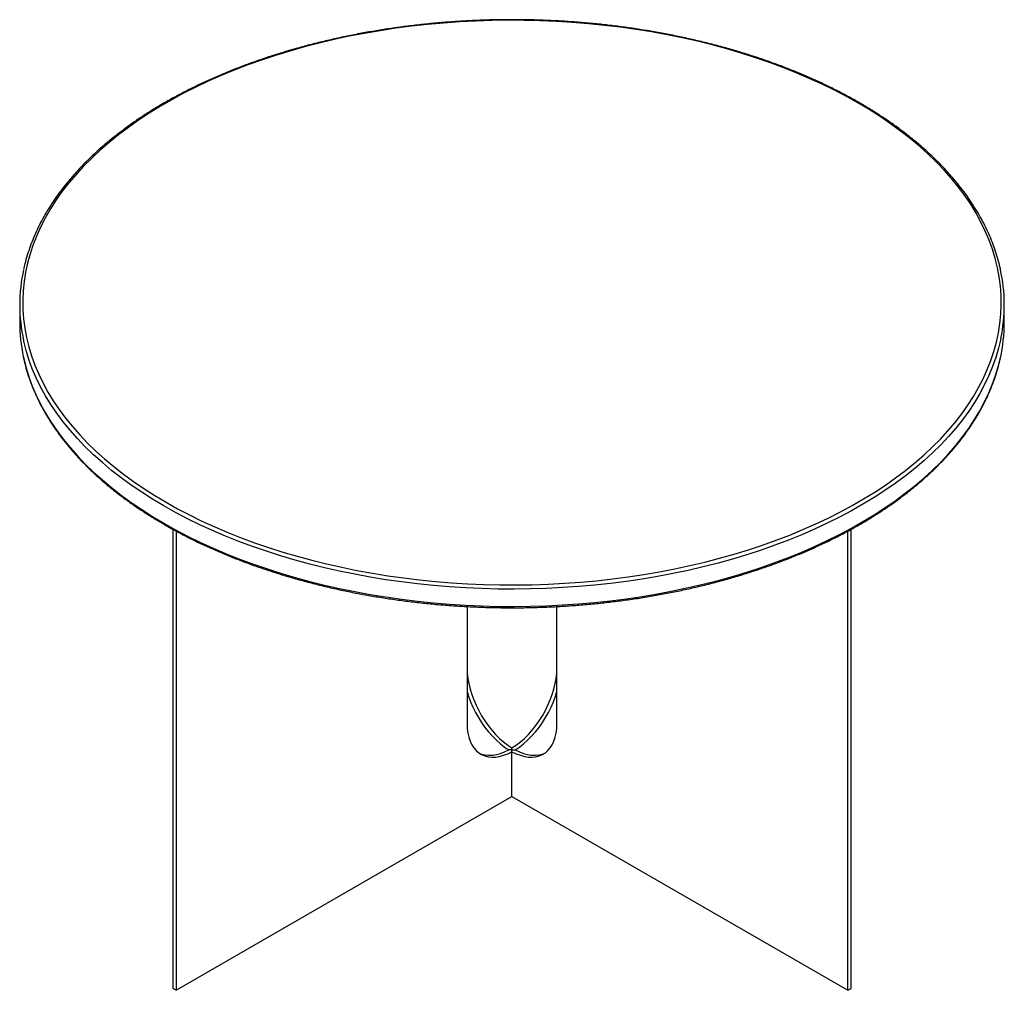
# Paper-space layout '_Isometric' of a CAD drawing. Header units: millimetres. Extents: x -372 to 278, y -418 to 223.
import ezdxf

# ---------------------------------------------------------------- set-up
doc = ezdxf.new("R2010")
doc.units = ezdxf.units.MM

psp = doc.layouts.new('_Isometric')

# ---------------------------------------------------------------- linework, layer by layer
at = {"color": 7, "linetype": 'Continuous', "lineweight": 25}
for p, q in [((-372.49, 34.37), (-372.49, 22.94)), ((277.51, 22.94), (277.51, 34.37)), ((-271.29, -113.78), (-271.29, -416.95)), ((-269.17, -114.92), (-269.17, -418.18)), ((174.19, -418.18), (174.19, -114.93)), ((176.31, -416.95), (176.31, -113.79)), ((-77.19, -164.72), (-77.19, -242.24)), ((-17.79, -242.24), (-17.79, -164.72)), ((-47.49, -290.21), (-47.49, -258.14)), ((-269.17, -418.18), (-47.49, -290.21)), ((-47.49, -290.21), (174.19, -418.18)), ((-269.17, -418.18), (-271.29, -416.95)), ((174.19, -418.18), (176.31, -416.95))]:
    psp.add_line(p, q, dxfattribs=at)
at = {"color": 7, "linetype": 'Continuous', "lineweight": 25, "flags": 128}
for points in [[(-275.88, -95.85), (-268.21, -100.14), (-260.29, -104.27), (-252.14, -108.26), (-243.77, -112.09), (-235.18, -115.75), (-226.38, -119.25), (-217.39, -122.58), (-208.22, -125.74), (-198.87, -128.72), (-189.35, -131.52), (-179.68, -134.13), (-169.86, -136.56), (-159.91, -138.8), (-149.84, -140.85), (-139.65, -142.71), (-129.37, -144.37), (-118.99, -145.84), (-108.54, -147.1), (-98.02, -148.17), (-87.44, -149.03), (-76.82, -149.69), (-66.17, -150.15), (-55.5, -150.41), (-44.82, -150.46), (-34.14, -150.3), (-23.48, -149.95), (-12.84, -149.39), (-2.24, -148.62), (8.31, -147.66), (18.8, -146.49), (29.21, -145.13), (39.54, -143.57), (49.78, -141.81), (59.91, -139.85), (69.92, -137.71), (79.81, -135.37), (89.55, -132.85), (99.15, -130.14), (108.59, -127.25), (117.85, -124.18), (126.93, -120.94), (135.83, -117.52), (144.52, -113.94), (153, -110.19), (161.27, -106.29), (169.3, -102.22), (177.1, -98.01), (184.65, -93.65), (191.95, -89.15), (198.99, -84.51), (205.75, -79.74), (212.25, -74.84), (218.45, -69.83), (224.37, -64.69), (229.99, -59.45), (235.3, -54.1), (240.31, -48.65), (245, -43.11), (249.37, -37.49), (253.42, -31.78), (257.13, -26), (260.52, -20.15), (263.56, -14.24), (266.27, -8.28), (268.64, -2.26), (270.66, 3.79), (272.33, 9.88), (273.65, 16), (274.62, 22.14), (275.24, 28.3), (275.5, 34.46), (275.41, 40.63), (274.97, 46.79), (274.18, 52.93), (273.03, 59.07), (271.53, 65.17), (269.69, 71.24), (267.5, 77.28), (264.96, 83.27), (262.08, 89.21), (258.87, 95.09), (255.32, 100.9), (251.43, 106.64), (247.22, 112.31), (242.69, 117.9), (237.84, 123.39), (232.68, 128.79), (227.21, 134.08), (221.45, 139.27), (215.38, 144.35), (209.04, 149.31), (202.41, 154.14), (195.5, 158.85), (188.33, 163.42), (180.91, 167.85), (173.23, 172.14), (165.31, 176.28), (157.16, 180.26), (148.79, 184.09), (140.2, 187.75), (131.41, 191.25), (122.42, 194.58), (113.24, 197.74), (103.89, 200.72), (94.37, 203.52), (84.7, 206.13), (74.88, 208.56), (64.93, 210.81), (54.86, 212.86), (44.67, 214.71), (34.39, 216.37), (24.01, 217.84), (13.56, 219.1), (3.04, 220.17), (-7.54, 221.03), (-18.16, 221.69), (-28.81, 222.15), (-39.48, 222.41), (-50.16, 222.46), (-60.84, 222.31), (-71.5, 221.95), (-82.14, 221.39), (-92.74, 220.63), (-103.28, 219.66), (-113.77, 218.5), (-124.19, 217.13), (-134.52, 215.57), (-144.76, 213.81), (-154.89, 211.86), (-164.9, 209.71), (-174.79, 207.37), (-184.53, 204.85), (-194.13, 202.14), (-203.56, 199.25), (-212.83, 196.18), (-221.91, 192.94), (-230.8, 189.52), (-239.5, 185.94), (-247.98, 182.2), (-256.24, 178.29), (-264.28, 174.23), (-272.08, 170.01), (-279.63, 165.65), (-286.93, 161.15), (-293.96, 156.51), (-300.73, 151.74), (-307.22, 146.84), (-313.43, 141.83), (-319.34, 136.69), (-324.96, 131.45), (-330.28, 126.1), (-335.28, 120.65), (-339.97, 115.11), (-344.35, 109.49), (-348.39, 103.78), (-352.11, 98), (-355.49, 92.15), (-358.54, 86.24), (-361.25, 80.28), (-363.61, 74.27), (-365.63, 68.21), (-367.3, 62.12), (-368.62, 56), (-369.59, 49.86), (-370.21, 43.71), (-370.48, 37.54), (-370.39, 31.38), (-369.95, 25.22), (-369.15, 19.07), (-368.01, 12.94), (-366.51, 6.83), (-364.67, 0.76), (-362.48, -5.28), (-359.94, -11.27), (-357.06, -17.2), (-353.84, -23.08), (-350.29, -28.9), (-346.41, -34.64), (-342.2, -40.31), (-337.67, -45.89), (-332.82, -51.39), (-327.66, -56.79), (-322.19, -62.08), (-316.42, -67.27), (-310.36, -72.35), (-304.01, -77.31), (-297.38, -82.14), (-290.48, -86.85), (-283.31, -91.42), (-275.88, -95.85)], [(-277.3, -98.3), (-284.73, -93.86), (-291.91, -89.29), (-298.82, -84.58), (-305.46, -79.75), (-311.83, -74.79), (-317.9, -69.71), (-323.68, -64.52), (-329.17, -59.22), (-334.35, -53.82), (-339.22, -48.33), (-343.77, -42.74), (-348, -37.07), (-351.91, -31.33), (-355.49, -25.51), (-358.74, -19.63), (-361.64, -13.69), (-364.21, -7.7), (-366.44, -1.67), (-368.32, 4.41), (-369.85, 10.52), (-369.93, 10.87)], [(275.24, 12.22), (275.2, 12.05), (273.76, 5.93), (271.96, -0.15), (269.82, -6.2), (267.34, -12.2), (264.52, -18.15), (261.36, -24.05), (257.86, -29.88), (254.03, -35.65), (249.88, -41.33), (245.41, -46.94), (240.62, -52.45), (235.52, -57.88), (230.11, -63.2), (224.4, -68.42), (218.39, -73.53), (212.1, -78.52), (205.53, -83.38), (198.69, -88.12), (191.57, -92.73), (184.2, -97.2), (176.58, -101.53), (168.72, -105.71), (160.62, -109.74), (152.3, -113.61), (143.76, -117.33), (135.01, -120.88), (126.07, -124.26), (116.94, -127.47), (107.63, -130.5), (98.15, -133.36), (88.52, -136.03), (78.73, -138.52), (68.81, -140.83), (58.77, -142.94), (48.61, -144.86), (38.35, -146.59), (27.99, -148.12), (17.55, -149.46), (7.04, -150.59), (-3.52, -151.53), (-14.14, -152.26), (-24.79, -152.79), (-35.46, -153.12), (-46.15, -153.25), (-56.84, -153.17), (-67.52, -152.89), (-78.18, -152.41), (-88.81, -151.73), (-99.39, -150.84), (-109.91, -149.76), (-120.37, -148.47), (-130.74, -146.99), (-141.03, -145.31), (-151.22, -143.44), (-161.29, -141.37), (-171.24, -139.12), (-181.06, -136.67), (-190.73, -134.04), (-200.25, -131.23), (-209.6, -128.24), (-218.78, -125.08), (-227.77, -121.74), (-236.57, -118.23), (-245.16, -114.56), (-253.54, -110.72), (-261.69, -106.73), (-269.62, -102.59), (-277.3, -98.3)], [(-370.13, 0.36), (-369.85, -0.92), (-368.32, -7.02), (-366.44, -13.1), (-364.21, -19.14), (-361.64, -25.13), (-358.74, -31.06), (-355.49, -36.95), (-351.91, -42.76), (-348, -48.51), (-343.77, -54.17), (-339.22, -59.76), (-334.35, -65.25), (-329.17, -70.65), (-323.68, -75.95), (-317.9, -81.14), (-311.83, -86.22), (-305.46, -91.18), (-298.82, -96.01), (-291.91, -100.72), (-284.73, -105.29), (-277.3, -109.73)], [(-277.3, -109.73), (-269.62, -114.02), (-261.69, -118.17), (-253.54, -122.16), (-245.16, -125.99), (-236.57, -129.66), (-227.77, -133.17), (-218.78, -136.51), (-209.6, -139.67), (-200.25, -142.66), (-190.73, -145.48), (-181.06, -148.1), (-171.24, -150.55), (-161.29, -152.8), (-151.22, -154.87), (-141.03, -156.74), (-130.74, -158.42), (-120.37, -159.9), (-109.91, -161.19), (-99.39, -162.27), (-88.81, -163.16), (-78.18, -163.84), (-67.52, -164.33), (-56.84, -164.6), (-46.15, -164.68), (-35.46, -164.55), (-24.79, -164.22), (-14.14, -163.69), (-3.52, -162.96), (7.04, -162.02), (17.55, -160.89), (27.99, -159.55), (38.35, -158.02), (48.61, -156.29), (58.77, -154.37), (68.81, -152.26), (78.73, -149.95), (88.52, -147.46), (98.15, -144.79), (107.63, -141.93), (116.94, -138.9), (126.07, -135.69), (135.01, -132.31), (143.76, -128.76), (152.3, -125.05), (160.62, -121.17), (168.72, -117.14), (176.58, -112.96), (184.2, -108.63), (191.57, -104.16), (198.69, -99.56), (205.53, -94.82), (212.1, -89.95), (218.39, -84.96), (224.4, -79.85), (230.11, -74.63), (235.52, -69.31), (240.62, -63.89), (245.41, -58.37), (249.88, -52.76), (254.03, -47.08), (257.86, -41.31), (261.36, -35.48), (264.52, -29.59), (267.34, -23.63), (269.82, -17.63), (271.96, -11.58), (273.76, -5.5), (274.96, -0.51)], [(-77.19, -205.5), (-77.06, -208.78), (-76.69, -212.17), (-76.06, -215.66), (-75.2, -219.21), (-74.1, -222.79), (-72.78, -226.37), (-71.24, -229.93), (-69.49, -233.44), (-67.56, -236.86), (-65.46, -240.17), (-63.2, -243.35), (-60.8, -246.36), (-58.29, -249.18), (-55.68, -251.79), (-53, -254.16), (-50.26, -256.29), (-47.49, -258.14)], [(-47.49, -258.14), (-44.72, -256.29), (-41.98, -254.16), (-39.29, -251.79), (-36.69, -249.18), (-34.17, -246.36), (-31.78, -243.35), (-29.52, -240.17), (-27.42, -236.86), (-25.48, -233.44), (-23.74, -229.93), (-22.2, -226.37), (-20.88, -222.79), (-19.78, -219.21), (-18.91, -215.66), (-18.29, -212.17), (-17.92, -208.78), (-17.79, -205.5)], [(-77.19, -220.91), (-76.22, -224.01), (-74.9, -227.6), (-73.36, -231.16), (-71.61, -234.67), (-69.68, -238.09), (-67.58, -241.4), (-65.32, -244.57), (-62.93, -247.58), (-60.41, -250.4), (-57.8, -253.01), (-55.12, -255.39), (-52.38, -257.51), (-49.61, -259.37)], [(-45.37, -259.37), (-42.6, -257.51), (-39.86, -255.39), (-37.17, -253.01), (-34.56, -250.4), (-32.05, -247.58), (-29.66, -244.57), (-27.4, -241.4), (-25.29, -238.09), (-23.36, -234.67), (-21.62, -231.16), (-20.08, -227.6), (-18.76, -224.01), (-17.79, -220.91)], [(-77.19, -242.24), (-77.06, -245.37), (-76.69, -248.33), (-76.06, -251.1), (-75.2, -253.65), (-74.1, -255.96), (-72.78, -258.02), (-71.24, -259.8), (-69.49, -261.29), (-67.56, -262.49), (-65.46, -263.37), (-63.2, -263.94), (-60.8, -264.18), (-58.29, -264.1), (-55.68, -263.7), (-53, -262.97), (-50.26, -261.93), (-47.49, -260.59)], [(-47.49, -260.59), (-44.72, -261.93), (-41.98, -262.97), (-39.29, -263.7), (-36.69, -264.1), (-34.17, -264.18), (-31.78, -263.94), (-29.52, -263.37), (-27.42, -262.49), (-25.48, -261.29), (-23.74, -259.8), (-22.2, -258.02), (-20.88, -255.96), (-19.78, -253.65), (-18.91, -251.1), (-18.29, -248.33), (-17.92, -245.37), (-17.79, -242.24)], [(-69.21, -261.5), (-67.58, -262.15), (-65.32, -262.71), (-62.93, -262.96), (-60.41, -262.88), (-57.8, -262.47), (-55.12, -261.75), (-52.38, -260.71), (-49.61, -259.37)], [(-47.49, -259.39), (-48.55, -259.38), (-49.61, -259.37)], [(-47.49, -259.39), (-46.43, -259.38), (-45.37, -259.37)], [(-45.37, -259.37), (-42.6, -260.71), (-39.86, -261.75), (-37.17, -262.47), (-34.56, -262.88), (-32.05, -262.96), (-29.66, -262.71), (-27.4, -262.15), (-25.77, -261.5)]]:
    psp.add_lwpolyline(points, dxfattribs=at)
at = {"color": 7, "linetype": 'Continuous', "lineweight": 25}
for centre, radius, start, end in [((-263.16, 34.37), 109.32, 167.53544, 192.41481), ((168.22, 34.37), 109.28, 348.3031, 12.42886), ((-262.75, 23), 109.74, 180.03527, 191.90808), ((167.6, 23.02), 109.91, 347.64007, 359.95753)]:
    psp.add_arc(centre, radius, start, end, dxfattribs=at)
for points, knots in [([(274.92, 58.18), (274.91, 58.19), (274.54, 60.15), (273.5, 64.04), (271.78, 69.84), (269.71, 75.6), (267.35, 81.32), (264.67, 87), (261.69, 92.63), (258.41, 98.2), (254.83, 103.71), (250.96, 109.15), (246.79, 114.52), (242.34, 119.81), (237.6, 125.01), (232.59, 130.13), (227.3, 135.15), (221.75, 140.08), (215.93, 144.9), (209.86, 149.61), (203.53, 154.21), (196.97, 158.69), (190.16, 163.05), (183.12, 167.29), (175.86, 171.39), (168.39, 175.36), (160.7, 179.19), (152.81, 182.89), (144.73, 186.43), (136.46, 189.83), (128.01, 193.08), (119.39, 196.17), (110.61, 199.1), (101.68, 201.88), (92.6, 204.49), (83.39, 206.94), (74.05, 209.21), (64.59, 211.32), (55.03, 213.26), (45.36, 215.02), (35.6, 216.61), (25.77, 218.02), (15.86, 219.25), (5.89, 220.31), (-4.13, 221.18), (-14.19, 221.87), (-24.28, 222.38), (-34.4, 222.71), (-44.53, 222.85), (-54.66, 222.82), (-64.79, 222.6), (-74.9, 222.19), (-84.98, 221.61), (-95.02, 220.84), (-105.02, 219.89), (-114.97, 218.76), (-124.85, 217.46), (-134.65, 215.97), (-144.37, 214.31), (-153.99, 212.48), (-163.52, 210.47), (-172.93, 208.29), (-182.21, 205.94), (-191.37, 203.42), (-200.39, 200.74), (-209.26, 197.9), (-217.97, 194.9), (-226.52, 191.75), (-234.9, 188.44), (-243.09, 184.98), (-251.09, 181.37), (-258.9, 177.62), (-266.5, 173.73), (-273.89, 169.7), (-281.06, 165.54), (-288, 161.25), (-294.71, 156.84), (-301.17, 152.31), (-307.4, 147.66), (-313.37, 142.9), (-319.08, 138.03), (-324.52, 133.06), (-329.7, 128), (-334.6, 122.84), (-339.22, 117.59), (-343.56, 112.27), (-347.6, 106.86), (-351.36, 101.39), (-354.82, 95.84), (-357.97, 90.24), (-360.83, 84.59), (-363.37, 78.88), (-365.62, 73.13), (-367.53, 67.35), (-368.95, 62.38), (-369.6, 59.34), (-369.84, 58.24)], [0, 0, 0, 0, 0.00006, 0.010808, 0.021561, 0.032318, 0.043081, 0.053849, 0.064624, 0.075404, 0.086189, 0.096979, 0.107774, 0.118573, 0.129376, 0.140181, 0.150989, 0.161799, 0.17261, 0.183423, 0.194236, 0.20505, 0.215864, 0.226678, 0.237493, 0.248307, 0.25912, 0.269934, 0.280746, 0.291559, 0.302371, 0.313182, 0.323993, 0.334803, 0.345613, 0.356422, 0.367231, 0.378039, 0.388847, 0.399654, 0.410462, 0.421269, 0.432075, 0.442882, 0.453688, 0.464494, 0.4753, 0.486106, 0.496911, 0.507717, 0.518523, 0.529329, 0.540134, 0.550941, 0.561747, 0.572553, 0.58336, 0.594166, 0.604974, 0.615781, 0.626589, 0.637397, 0.648206, 0.659015, 0.669825, 0.680635, 0.691446, 0.702258, 0.71307, 0.723882, 0.734695, 0.745509, 0.756323, 0.767138, 0.777953, 0.788769, 0.799585, 0.810401, 0.821217, 0.832032, 0.842847, 0.853661, 0.864474, 0.875285, 0.886094, 0.8969, 0.907703, 0.918502, 0.929297, 0.940088, 0.950873, 0.961652, 0.972426, 0.983193, 0.993955, 1, 1, 1, 1]), ([(-370.06, 0.09), (-369.87, -0.84), (-369.29, -3.72), (-367.98, -8.53), (-366.15, -14.32), (-363.99, -20.07), (-361.53, -25.78), (-358.76, -31.44), (-355.69, -37.05), (-352.32, -42.6), (-348.64, -48.09), (-344.68, -53.51), (-340.42, -58.85), (-335.88, -64.12), (-331.06, -69.3), (-325.96, -74.39), (-320.59, -79.38), (-314.96, -84.27), (-309.06, -89.06), (-302.91, -93.74), (-296.51, -98.3), (-289.86, -102.75), (-283.33, -106.87), (-278.92, -109.45), (-276.88, -110.65)], [0, 0, 0, 0, 0.022339, 0.06903, 0.11574, 0.162473, 0.20923, 0.256012, 0.302819, 0.349651, 0.396505, 0.443381, 0.490275, 0.537187, 0.584112, 0.63105, 0.677998, 0.724954, 0.771916, 0.818883, 0.865853, 0.912825, 0.959798, 1, 1, 1, 1]), ([(-276.88, -110.65), (-275.62, -111.37), (-271.94, -113.47), (-265.69, -116.84), (-258.07, -120.72), (-250.25, -124.46), (-242.22, -128.05), (-234.01, -131.49), (-225.62, -134.79), (-217.05, -137.93), (-208.32, -140.91), (-199.43, -143.73), (-190.4, -146.4), (-181.23, -148.89), (-171.92, -151.22), (-162.5, -153.39), (-152.97, -155.38), (-143.33, -157.19), (-133.6, -158.84), (-123.79, -160.3), (-113.91, -161.59), (-103.95, -162.7), (-93.95, -163.63), (-83.9, -164.37), (-73.81, -164.94), (-63.7, -165.32), (-53.58, -165.53), (-43.44, -165.54), (-33.32, -165.38), (-23.2, -165.03), (-13.11, -164.5), (-3.05, -163.79), (6.96, -162.9), (16.93, -161.83), (26.83, -160.58), (36.65, -159.15), (46.4, -157.54), (56.06, -155.76), (65.61, -153.8), (75.06, -151.67), (84.38, -149.38), (93.58, -146.91), (102.64, -144.29), (111.56, -141.49), (120.32, -138.54), (128.92, -135.43), (137.35, -132.17), (145.6, -128.76), (153.66, -125.19), (161.53, -121.49), (169.2, -117.64), (176.65, -113.65), (183.89, -109.54), (190.9, -105.29), (197.68, -100.91), (204.23, -96.42), (210.52, -91.8), (216.57, -87.08), (222.36, -82.24), (227.89, -77.31), (233.15, -72.27), (238.14, -67.14), (242.85, -61.92), (247.27, -56.62), (251.41, -51.24), (255.25, -45.78), (258.8, -40.26), (262.05, -34.67), (265, -29.03), (267.64, -23.34), (269.98, -17.61), (272, -11.83), (273.67, -6.23), (274.52, -2.53), (274.92, -0.79)], [0, 0, 0, 0, 0.007378, 0.021388, 0.035399, 0.049409, 0.063419, 0.077428, 0.091436, 0.105444, 0.119451, 0.133457, 0.147463, 0.161468, 0.175472, 0.189476, 0.203479, 0.217482, 0.231484, 0.245486, 0.259488, 0.273489, 0.28749, 0.301491, 0.315491, 0.329491, 0.343492, 0.357492, 0.371492, 0.385493, 0.399493, 0.413494, 0.427494, 0.441495, 0.455497, 0.469498, 0.4835, 0.497503, 0.511505, 0.525509, 0.539513, 0.553517, 0.567523, 0.581529, 0.595535, 0.609543, 0.623551, 0.63756, 0.651569, 0.66558, 0.679591, 0.693602, 0.707615, 0.721628, 0.735641, 0.749655, 0.763668, 0.777681, 0.791693, 0.805705, 0.819715, 0.833722, 0.847728, 0.86173, 0.875728, 0.889721, 0.903709, 0.917692, 0.931667, 0.945636, 0.959597, 0.97355, 0.987496, 1, 1, 1, 1])]:
    psp.add_open_spline(points, degree=3, knots=knots, dxfattribs=at)

doc.saveas('drawing.dxf')
